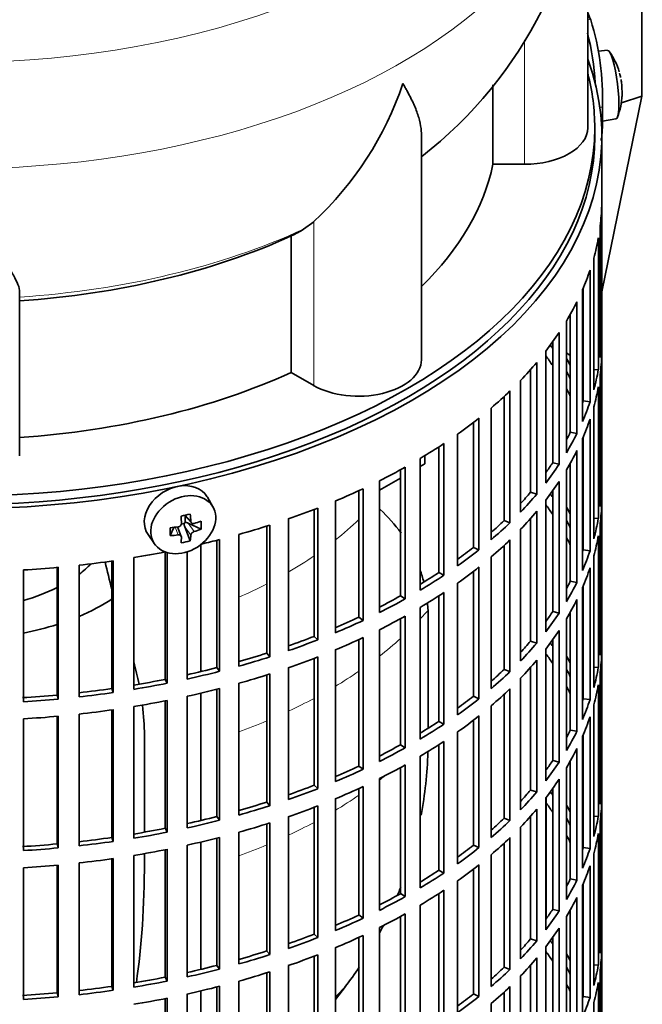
# Model space of a CAD drawing. Header units: millimetres. Extents: x 150 to 758, y -665 to 1216.
# Tile 4 of 14: x 669 to 758, y -555 to -415. Entities that reach past the tile are written whole.
import ezdxf

# ---------------------------------------------------------------- set-up
doc = ezdxf.new("R2010")
doc.units = ezdxf.units.MM
for name, color, linetype in [('M5X8_UNI7687', 7, 'Continuous'), ('VSI134_DIFFUSORE', 7, 'Continuous'), ('VSI134_FILTRO_A', 7, 'Continuous'), ('VSI134_GIUNTO_8×', 7, 'Continuous'), ('VSI134_SUPPORTO_', 7, 'Continuous'), ('VSI134_TERMINALE', 7, 'Continuous')]:
    doc.layers.add(name, color=color, linetype=linetype)

# ---------------------------------------------------------------- blocks, each defined once
blk = doc.blocks.new('SE4')
at = {"layer": 'M5X8_UNI7687', "color": 7, "linetype": 'Continuous', "lineweight": 35}
for p, q in [((753.14, -419.1), (751.84, -419.23)), ((752.41, -429.18), (754.34, -428.89)), ((696.88, -484.21), (696.08, -482.82)), ((692.81, -485.4), (693.81, -486.48)), ((692.94, -485.54), (692.94, -486.39)), ((690.79, -488.3), (691.32, -487.12)), ((692.37, -488.4), (691.82, -487.06)), ((692.77, -486.58), (692.34, -486.67)), ((693.64, -489.04), (692.87, -487.03)), ((695.18, -487.38), (693.34, -486.52)), ((687.63, -488.15), (688.54, -489.46))]:
    blk.add_line(p, q, dxfattribs=at)
at = {"layer": 'M5X8_UNI7687', "color": 4, "linetype": 'Continuous', "lineweight": 9}
for p, q in [((692.91, -485.38), (693.72, -486.26)), ((691.92, -488.2), (691.47, -487.1)), ((693.72, -488.23), (692.87, -487.03)), ((693.34, -486.52), (694.19, -487.72))]:
    blk.add_line(p, q, dxfattribs=at)
at = {"layer": 'M5X8_UNI7687', "color": 7, "linetype": 'Continuous', "lineweight": 35}
for centre, radius, start, end in [((745.23, -425.04), 10, 16.6957, 35.0127), ((745.23, -425.04), 10, 12.0166, 13.5278), ((1121.33, -368.49), 370.34, 188.5064, 188.6141), ((745.23, -425.04), 10, 338.98, 357.2751), ((691.86, -486.52), 0.528, 276.4555, 357.8986)]:
    blk.add_arc(centre, radius, start, end, dxfattribs=at)
for centre, major_axis, ratio, start_param, end_param in [((753.74, -424), (0.6, -4.89), 0.169759, 0.004788, 3.136805), ((745.21, -424.95), (-9.78, -2.08), 0.810411, 3.163117, 3.206609), ((745.24, -425.17), (-9.94, -1.06), 0.589949, 3.053564, 3.168123), ((746.75, -423.05), (7.36, -5.62), 0.747167, 0.443437, 0.593129), ((691.79, -485.37), (4.23, 2.67), 0.767256, 0, 3.174849), ((691.79, -485.37), (4.23, 2.67), 0.767256, 6.249929, 6.283185), ((690.42, -485.71), (9.07, 1.85), 0.019763, -1.362564, -1.212872), ((689.82, -481.99), (1.53, -9.88), 0.211325, 1.060011, 1.174571), ((689.53, -482.05), (2.6, -9.66), 0.345066, 1.029371, 1.14393), ((689.67, -482.14), (9.99, 0.35), 0.508283, 4.80694, 4.9215), ((693.18, -486.7), (-0.426, -0.263), 0.771805, 4.793187, 5.319985), ((693.34, -486.94), (-0.389, 0.866), 0.498877, 0.936528, 1.454729), ((693.34, -486.94), (-0.787, 0.46), 0.398513, 4.948942, 5.467143), ((689.67, -482.14), (9.99, 0.35), 0.508283, -1.119427, -1.004868), ((687.55, -483.81), (5.99, -7.06), 0.675161, 0.597011, 0.746703), ((693.3, -482.6), (-1.49, -9.14), 0.222064, -1.011937, -0.862245), ((689.67, -481.89), (9.99, -0.39), 0.642024, 4.849519, 4.964078), ((689.82, -481.99), (1.53, -9.88), 0.211325, 0.703193, 0.817753), ((689.53, -482.05), (2.6, -9.66), 0.345066, 0.672553, 0.787113), ((689.67, -481.89), (9.99, -0.39), 0.642024, -1.076849, -0.96229), ((690.42, -480.71), (8.01, -4.64), 0.916989, 5.413008, 5.5627)]:
    blk.add_ellipse(centre, major_axis=major_axis, ratio=ratio, start_param=start_param, end_param=end_param, dxfattribs=at)
blk.add_ellipse((692.64, -486.73), major_axis=(-4.17, -2.63), ratio=0.767256, dxfattribs=at)
for points in [[(693.72, -486.26), (693.72, -486.27), (693.73, -486.3), (693.74, -486.34), (693.75, -486.38), (693.77, -486.41), (693.79, -486.44), (693.81, -486.47), (693.84, -486.5), (693.87, -486.53), (693.9, -486.55), (693.94, -486.56), (693.98, -486.57), (694.02, -486.58), (694.06, -486.58), (694.1, -486.58), (694.14, -486.57), (694.17, -486.57), (694.19, -486.56)], [(692.39, -488.51), (692.39, -488.5), (692.39, -488.47), (692.38, -488.44), (692.37, -488.4), (692.36, -488.37), (692.34, -488.34), (692.32, -488.31), (692.29, -488.29), (692.26, -488.26), (692.22, -488.24), (692.19, -488.23), (692.15, -488.21), (692.1, -488.2), (692.06, -488.2), (692.02, -488.19), (691.97, -488.2), (691.94, -488.2), (691.92, -488.2)], [(694.19, -487.72), (694.17, -487.73), (694.14, -487.74), (694.1, -487.76), (694.06, -487.78), (694.02, -487.8), (693.98, -487.83), (693.94, -487.86), (693.9, -487.89), (693.87, -487.93), (693.84, -487.96), (693.81, -488), (693.79, -488.04), (693.77, -488.08), (693.75, -488.11), (693.74, -488.15), (693.73, -488.19), (693.72, -488.21), (693.72, -488.23)]]:
    blk.add_open_spline(points, degree=3, dxfattribs=at)
at = {"layer": 'VSI134_DIFFUSORE', "color": 7, "linetype": 'Continuous', "lineweight": 35}
for p, q in [((750.32, -430.15), (750.32, -387.1)), ((736.8, -424.03), (736.8, -435.35)), ((726.6, -463.22), (726.6, -431.08)), ((736.8, -435.35), (741.32, -435.35)), ((711.24, -443.55), (709.81, -444.6)), ((708.03, -445.57), (708.03, -465.05)), ((669.32, -476.92), (669.32, -453.57)), ((708.03, -465.05), (711.24, -466.9))]:
    blk.add_line(p, q, dxfattribs=at)
at = {"layer": 'VSI134_DIFFUSORE', "color": 4, "linetype": 'Continuous', "lineweight": 9}
for p, q in [((741.32, -435.35), (741.32, -417.65)), ((711.24, -466.9), (711.24, -443.55))]:
    blk.add_line(p, q, dxfattribs=at)
at = {"layer": 'VSI134_DIFFUSORE', "color": 7, "linetype": 'Continuous', "lineweight": 35}
for centre, radius, start, end in [((689.05, -385.91), 61.24, 307.8986, 358.8862), ((678.73, -408.59), 47.73, 312.9143, 341.3628), ((701.9, -432.21), 14.7, 294.6434, 302.5491)]:
    blk.add_arc(centre, radius, start, end, dxfattribs=at)
at = {"layer": 'VSI134_DIFFUSORE', "color": 4, "linetype": 'Continuous', "lineweight": 9}
for centre, major_axis, start_param, end_param in [((660.32, -371.38), (85.67, 0), 2.814218, 6.283185), ((660.32, -384.14), (-89.83, 0), 0, 3.208792), ((660.32, -408.68), (79.5, 0), 4.82584, 5.384336)]:
    blk.add_ellipse(centre, major_axis=major_axis, ratio=0.57735, start_param=start_param, end_param=end_param, dxfattribs=at)
at = {"layer": 'VSI134_DIFFUSORE', "color": 7, "linetype": 'Continuous', "lineweight": 35}
for centre, major_axis, start_param, end_param in [((741.32, -430.15), (-9, 0), 1.570796, 3.141593), ((660.32, -430.15), (77, 0), 5.749077, 6.166034), ((660.32, -410.68), (77, 0), 4.82954, 5.380636), ((717.6, -463.22), (-9, 0), 0.785398, 3.141593), ((660.32, -430.15), (77, 0), 4.82954, 5.380636)]:
    blk.add_ellipse(centre, major_axis=major_axis, ratio=0.57735, start_param=start_param, end_param=end_param, dxfattribs=at)
for points, knots in [([(726.6, -431.09), (726.6, -430.94), (726.59, -430.78), (726.55, -430.12), (726.46, -429.61), (726.19, -428.55), (726.01, -428), (725.56, -426.87), (725.29, -426.29), (724.83, -425.4), (724.67, -425.09), (724.42, -424.63), (724.33, -424.48), (724.15, -424.16), (724.06, -424), (723.96, -423.85)], [0.4604904, 0.4604904, 0.4604904, 0.4604904, 0.5, 0.5, 0.625, 0.625, 0.75, 0.75, 0.875, 0.875, 0.9375, 0.9375, 0.96875, 0.96875, 1, 1, 1, 1]), ([(669.32, -453.57), (669.32, -453.25), (669.23, -452.89), (668.92, -452.09), (668.7, -451.65), (668.29, -450.93), (668.14, -450.68), (667.82, -450.17), (667.64, -449.9), (667.1, -449.08), (666.71, -448.5), (665.86, -447.28), (665.41, -446.64), (664.46, -445.29), (663.97, -444.58), (662.96, -443.1), (662.44, -442.33), (661.65, -441.14), (661.39, -440.74), (660.99, -440.12), (660.86, -439.91), (660.59, -439.49), (660.46, -439.28), (660.32, -439.07)], [0, 0, 0, 0, 0.125, 0.125, 0.25, 0.25, 0.3125, 0.3125, 0.375, 0.375, 0.5, 0.5, 0.625, 0.625, 0.75, 0.75, 0.875, 0.875, 0.9375, 0.9375, 0.96875, 0.96875, 1, 1, 1, 1])]:
    blk.add_open_spline(points, degree=3, knots=knots, dxfattribs=at)
at = {"layer": 'VSI134_FILTRO_A', "color": 7, "linetype": 'Continuous', "lineweight": 35}
for p, q in [((752.32, -595.49), (752.32, -431.38)), ((752.31, -441.23), (752.31, -460.01)), ((752.09, -444.12), (752.09, -462.9)), ((751.83, -445.86), (751.83, -464.64)), ((751.18, -448.72), (751.18, -467.5)), ((750.65, -450.44), (750.65, -469.22)), ((749.57, -453.26), (749.57, -472.04)), ((749.67, -453.02), (749.67, -469.1)), ((748.78, -454.95), (748.78, -473.73)), ((747.83, -456.76), (747.83, -473.56)), ((747.28, -457.7), (747.28, -476.48)), ((746.25, -459.35), (746.25, -478.12)), ((752.09, -460.01), (752.31, -460.01)), ((745.32, -460.68), (745.32, -477.9)), ((744.33, -462.01), (744.33, -480.79)), ((752.31, -462.46), (752.31, -481.24)), ((742.17, -464.62), (742.17, -482.11)), ((743.05, -463.6), (743.05, -482.38)), ((751.18, -464.59), (751.83, -464.64)), ((752.09, -465.35), (752.09, -484.13)), ((740.74, -466.16), (740.74, -484.94)), ((751.83, -467.09), (751.83, -485.87)), ((738.39, -468.47), (738.39, -486.14)), ((739.23, -467.67), (739.23, -486.45)), ((736.54, -470.11), (736.54, -488.89)), ((749.67, -469.1), (750.65, -469.22)), ((751.18, -469.95), (751.18, -488.73)), ((734.81, -471.54), (734.81, -490.32)), ((750.65, -471.67), (750.65, -490.45)), ((734.01, -472.16), (734.01, -489.97)), ((731.76, -473.83), (731.76, -492.61)), ((747.83, -473.56), (748.78, -473.73)), ((749.57, -474.49), (749.57, -493.27)), ((749.67, -474.24), (749.67, -490.33)), ((729.08, -475.65), (729.08, -493.56)), ((729.82, -475.17), (729.82, -493.95)), ((726.44, -477.3), (726.44, -496.07)), ((748.78, -476.18), (748.78, -494.96)), ((724.3, -478.53), (724.3, -497.31)), ((745.32, -477.9), (746.25, -478.12)), ((747.83, -477.98), (747.83, -494.78)), ((723.62, -478.91), (723.62, -496.89)), ((747.28, -478.93), (747.28, -497.71)), ((720.61, -480.48), (720.61, -499.26)), ((746.25, -480.57), (746.25, -499.35)), ((752.09, -481.24), (752.31, -481.24)), ((717.68, -481.89), (717.68, -499.93)), ((718.29, -481.61), (718.29, -500.38)), ((742.17, -482.11), (743.05, -482.38)), ((745.32, -481.91), (745.32, -499.13)), ((714.33, -483.36), (714.33, -502.14)), ((744.33, -483.24), (744.33, -502.02)), ((752.31, -483.69), (752.31, -502.47)), ((711.31, -484.57), (711.31, -502.66)), ((711.85, -484.37), (711.85, -503.14)), ((743.05, -484.83), (743.05, -503.61)), ((704.54, -486.94), (704.54, -505.06)), ((705.01, -486.79), (705.01, -505.57)), ((707.63, -485.92), (707.63, -504.7)), ((738.39, -486.14), (739.23, -486.45)), ((742.17, -485.85), (742.17, -503.34)), ((751.18, -485.82), (751.83, -485.87)), ((752.09, -486.58), (752.09, -505.36)), ((700.57, -488.12), (700.57, -506.9)), ((740.74, -487.39), (740.74, -506.17)), ((751.83, -488.32), (751.83, -507.1)), ((697.44, -488.96), (697.44, -507.11)), ((697.83, -488.86), (697.83, -507.64)), ((738.39, -489.7), (738.39, -507.37)), ((739.23, -488.9), (739.23, -507.68)), ((690.06, -490.62), (690.06, -508.79)), ((690.36, -490.71), (690.36, -509.34)), ((693.21, -490.61), (693.21, -508.75)), ((734.01, -489.97), (734.81, -490.32)), ((736.54, -491.33), (736.54, -510.11)), ((749.67, -490.33), (750.65, -490.45)), ((751.18, -491.18), (751.18, -509.96)), ((677.79, -492.51), (677.79, -511.29)), ((682.45, -491.92), (682.45, -510.1)), ((682.67, -491.89), (682.67, -510.66)), ((685.59, -491.43), (685.59, -510.21)), ((669.85, -493.19), (669.85, -511.97)), ((674.68, -492.83), (674.68, -511.02)), ((674.81, -492.81), (674.81, -511.59)), ((729.08, -493.56), (729.82, -493.95)), ((734.01, -493.39), (734.01, -511.19)), ((734.81, -492.77), (734.81, -511.55)), ((750.65, -492.9), (750.65, -511.68)), ((731.76, -495.06), (731.76, -513.84)), ((747.83, -494.78), (748.78, -494.96)), ((749.67, -495.47), (749.67, -511.56)), ((723.62, -496.89), (724.3, -497.31)), ((729.08, -496.88), (729.08, -514.79)), ((729.82, -496.4), (729.82, -515.18)), ((749.57, -495.72), (749.57, -514.5)), ((748.78, -497.41), (748.78, -516.19)), ((724.3, -499.76), (724.3, -518.54)), ((726.44, -498.52), (726.44, -517.3)), ((745.32, -499.13), (746.25, -499.35)), ((747.83, -499.21), (747.83, -516.01)), ((717.68, -499.93), (718.29, -500.38)), ((723.62, -500.13), (723.62, -518.11)), ((747.28, -500.16), (747.28, -518.94)), ((720.61, -501.71), (720.61, -520.49)), ((746.25, -501.8), (746.25, -520.58)), ((752.09, -502.47), (752.31, -502.47)), ((711.31, -502.66), (711.85, -503.14)), ((717.68, -503.12), (717.68, -521.16)), ((718.29, -502.83), (718.29, -521.61)), ((742.17, -503.34), (743.05, -503.61)), ((745.32, -503.14), (745.32, -520.36)), ((704.54, -505.06), (705.01, -505.57)), ((714.33, -504.59), (714.33, -523.37)), ((744.33, -504.47), (744.33, -523.25)), ((752.31, -504.92), (752.31, -523.7)), ((711.31, -505.8), (711.31, -523.89)), ((711.85, -505.59), (711.85, -524.37)), ((743.05, -506.05), (743.05, -524.83)), ((697.44, -507.11), (697.83, -507.64)), ((704.54, -508.17), (704.54, -526.29)), ((705.01, -508.02), (705.01, -526.8)), ((707.63, -507.15), (707.63, -525.92)), ((738.39, -507.37), (739.23, -507.68)), ((742.17, -507.08), (742.17, -524.57)), ((751.18, -507.05), (751.83, -507.1)), ((752.09, -507.8), (752.09, -526.58)), ((690.06, -508.79), (690.36, -509.34)), ((700.57, -509.35), (700.57, -528.13)), ((740.74, -508.62), (740.74, -527.39)), ((751.83, -509.55), (751.83, -528.33)), ((682.45, -510.1), (682.67, -510.66)), ((697.44, -510.19), (697.44, -528.34)), ((697.83, -510.09), (697.83, -528.87)), ((738.39, -510.93), (738.39, -528.6)), ((739.23, -510.13), (739.23, -528.91)), ((674.68, -511.02), (674.81, -511.59)), ((690.06, -511.85), (690.06, -530.02)), ((690.36, -511.79), (690.36, -530.57)), ((693.21, -511.2), (693.21, -529.98)), ((734.01, -511.19), (734.81, -511.55)), ((749.67, -511.56), (750.65, -511.68)), ((677.79, -513.74), (677.79, -532.52)), ((682.45, -513.15), (682.45, -531.33)), ((682.67, -513.11), (682.67, -531.89)), ((685.59, -512.66), (685.59, -531.44)), ((736.54, -512.56), (736.54, -531.34)), ((751.18, -512.41), (751.18, -531.19)), ((669.85, -514.42), (669.85, -533.2)), ((674.68, -514.05), (674.68, -532.25)), ((674.81, -514.04), (674.81, -532.82)), ((729.08, -514.79), (729.82, -515.18)), ((734.01, -514.62), (734.01, -532.42)), ((734.81, -514), (734.81, -532.78)), ((750.65, -514.13), (750.65, -532.91)), ((731.76, -516.29), (731.76, -535.07)), ((747.83, -516.01), (748.78, -516.19)), ((729.82, -517.63), (729.82, -536.4)), ((749.57, -516.95), (749.57, -535.73)), ((749.67, -516.7), (749.67, -532.78)), ((723.62, -518.11), (724.3, -518.54)), ((729.08, -518.11), (729.08, -536.01)), ((748.78, -518.64), (748.78, -537.42)), ((726.44, -519.75), (726.44, -538.53)), ((745.32, -520.36), (746.25, -520.58)), ((747.83, -520.44), (747.83, -537.24)), ((717.68, -521.16), (718.29, -521.61)), ((723.62, -521.36), (723.62, -539.34)), ((724.3, -520.99), (724.3, -539.77)), ((747.28, -521.39), (747.28, -540.17)), ((720.61, -522.94), (720.61, -541.72)), ((746.25, -523.03), (746.25, -541.81)), ((711.31, -523.89), (711.85, -524.37)), ((717.68, -524.35), (717.68, -542.38)), ((718.29, -524.06), (718.29, -542.84)), ((742.17, -524.57), (743.05, -524.83)), ((745.32, -524.37), (745.32, -541.59)), ((752.09, -523.69), (752.31, -523.7)), ((704.54, -526.29), (705.01, -526.8)), ((714.33, -525.82), (714.33, -544.6)), ((744.33, -525.7), (744.33, -544.48)), ((752.31, -526.15), (752.31, -544.93)), ((711.31, -527.03), (711.31, -545.12)), ((711.85, -526.82), (711.85, -545.6)), ((743.05, -527.28), (743.05, -546.06)), ((697.44, -528.34), (697.83, -528.87)), ((705.01, -529.25), (705.01, -548.03)), ((707.63, -528.37), (707.63, -547.15)), ((738.39, -528.6), (739.23, -528.91)), ((742.17, -528.31), (742.17, -545.8)), ((751.18, -528.28), (751.83, -528.33)), ((752.09, -529.03), (752.09, -547.81)), ((690.06, -530.02), (690.36, -530.57)), ((700.57, -530.58), (700.57, -549.36)), ((704.54, -529.4), (704.54, -547.52)), ((740.74, -529.84), (740.74, -548.62)), ((682.45, -531.33), (682.67, -531.89)), ((697.44, -531.42), (697.44, -549.57)), ((697.83, -531.32), (697.83, -550.1)), ((739.23, -531.36), (739.23, -550.14)), ((751.83, -530.77), (751.83, -549.55)), ((674.68, -532.25), (674.81, -532.82)), ((690.06, -533.08), (690.06, -551.25)), ((690.36, -533.02), (690.36, -551.8)), ((693.21, -532.42), (693.21, -551.2)), ((734.01, -532.42), (734.81, -532.78)), ((738.39, -532.15), (738.39, -549.83)), ((749.67, -532.78), (750.65, -532.91)), ((682.45, -534.37), (682.45, -552.56)), ((682.67, -534.34), (682.67, -553.12)), ((685.59, -533.89), (685.59, -552.67)), ((736.54, -533.79), (736.54, -552.57)), ((751.18, -533.64), (751.18, -552.42)), ((669.85, -535.65), (669.85, -554.43)), ((674.68, -535.28), (674.68, -553.48)), ((674.81, -535.27), (674.81, -554.05)), ((677.79, -534.97), (677.79, -553.75)), ((729.08, -536.01), (729.82, -536.4)), ((734.01, -535.85), (734.01, -553.65)), ((734.81, -535.22), (734.81, -554)), ((750.65, -535.36), (750.65, -554.14)), ((731.76, -537.51), (731.76, -556.29)), ((747.83, -537.24), (748.78, -537.42)), ((729.82, -538.85), (729.82, -557.63)), ((749.57, -538.18), (749.57, -556.96)), ((749.67, -537.93), (749.67, -554.01)), ((723.62, -539.34), (724.3, -539.77)), ((729.08, -539.34), (729.08, -557.24)), ((748.78, -539.87), (748.78, -558.64)), ((726.44, -540.98), (726.44, -559.76)), ((745.32, -541.59), (746.25, -541.81)), ((747.83, -541.67), (747.83, -558.47)), ((717.68, -542.38), (718.29, -542.84)), ((723.62, -542.59), (723.62, -560.57)), ((724.3, -542.22), (724.3, -561)), ((747.28, -542.62), (747.28, -561.4)), ((720.61, -544.17), (720.61, -562.95)), ((746.25, -544.26), (746.25, -563.04)), ((711.31, -545.12), (711.85, -545.6)), ((717.68, -545.58), (717.68, -563.61)), ((718.29, -545.29), (718.29, -564.07)), ((742.17, -545.8), (743.05, -546.06)), ((745.32, -545.6), (745.32, -562.82)), ((752.09, -544.92), (752.31, -544.93)), ((714.33, -547.05), (714.33, -565.83)), ((744.33, -546.93), (744.33, -565.71)), ((752.31, -547.38), (752.31, -566.16)), ((704.54, -547.52), (705.01, -548.03)), ((711.31, -548.26), (711.31, -566.34)), ((711.85, -548.05), (711.85, -566.83)), ((743.05, -548.51), (743.05, -567.29)), ((697.44, -549.57), (697.83, -550.1)), ((707.63, -549.6), (707.63, -568.38)), ((738.39, -549.83), (739.23, -550.14)), ((742.17, -549.54), (742.17, -567.03)), ((751.18, -549.5), (751.83, -549.55)), ((752.09, -550.26), (752.09, -569.04)), ((690.06, -551.25), (690.36, -551.8)), ((704.54, -550.62), (704.54, -568.74)), ((705.01, -550.48), (705.01, -569.26)), ((740.74, -551.07), (740.74, -569.85)), ((682.45, -552.56), (682.67, -553.12)), ((697.44, -552.65), (697.44, -570.79)), ((697.83, -552.55), (697.83, -571.33)), ((700.57, -551.81), (700.57, -570.59)), ((739.23, -552.59), (739.23, -571.37)), ((751.83, -552), (751.83, -570.78)), ((674.68, -553.48), (674.81, -554.05)), ((690.06, -554.31), (690.06, -572.48)), ((690.36, -554.25), (690.36, -573.03)), ((693.21, -553.65), (693.21, -572.43)), ((734.01, -553.65), (734.81, -554)), ((738.39, -553.38), (738.39, -571.06)), ((749.67, -554.01), (750.65, -554.14)), ((736.54, -555.02), (736.54, -573.8)), ((751.18, -554.87), (751.18, -573.65))]:
    blk.add_line(p, q, dxfattribs=at)
for centre, major_axis, start_param, end_param in [((660.32, -431.38), (-92, 0), -0.208894, 3.350487), ((660.32, -431.38), (-91, 0), 0, 3.141593), ((660.32, -440.36), (92, 0), 6.212375, 6.266729), ((660.32, -440.36), (92, 0), -0.158077, -0.103722), ((660.32, -440.36), (92, 0), -0.245343, -0.190989), ((660.32, -440.36), (92, 0), -0.33261, -0.278255), ((660.32, -440.36), (92, 0), -0.419876, -0.365522), ((660.32, -459.14), (92, 0), 6.212375, 6.266729), ((660.32, -480.37), (91, 0), 0.365223, 0.374965), ((660.32, -482.82), (91, 0), 0.365223, 0.394539), ((660.32, -480.37), (92, 0), 0.313806, 0.33261), ((660.32, -461.59), (92, 0), 6.212375, 6.266729), ((660.32, -440.36), (92, 0), -0.507143, -0.452788), ((660.32, -459.14), (92, 0), -0.158077, -0.103722), ((660.32, -480.37), (91, 0), 0.277957, 0.299174), ((660.32, -482.82), (91, 0), 0.277957, 0.299174), ((660.32, -480.37), (92, 0), 0.240575, 0.245343), ((660.32, -461.59), (92, 0), -0.158077, -0.103722), ((660.32, -440.36), (92, 0), -0.594409, -0.540055), ((660.32, -459.14), (91, 0), -0.196715, -0.19069), ((660.32, -459.14), (92, 0), -0.245343, -0.190989), ((660.32, -440.36), (92, 0), -0.681676, -0.627321), ((660.32, -461.59), (92, 0), -0.245343, -0.190989), ((660.32, -459.14), (91, 0), -0.299174, -0.277957), ((660.32, -459.14), (92, 0), -0.33261, -0.278255), ((660.32, -440.36), (92, 0), -0.768942, -0.714588), ((660.32, -461.59), (92, 0), -0.33261, -0.278255), ((660.32, -440.36), (92, 0), -0.856209, -0.801854), ((660.32, -459.14), (91, 0), -0.394539, -0.365223), ((660.32, -459.14), (92, 0), -0.419876, -0.365522), ((660.32, -461.59), (92, 0), -0.419876, -0.365522), ((660.32, -480.37), (92, 0), 6.212375, 6.266729), ((660.32, -440.36), (92, 0), -0.943475, -0.889121), ((660.32, -459.14), (91, 0), -0.486998, -0.45249), ((660.32, -459.14), (92, 0), -0.507143, -0.452788), ((660.32, -501.6), (91, 0), 0.365223, 0.374965), ((660.32, -504.05), (91, 0), 0.365223, 0.394539), ((660.32, -501.6), (92, 0), 0.313806, 0.33261), ((660.32, -482.82), (92, 0), 6.212375, 6.266729), ((660.32, -440.36), (92, 0), -1.030742, -0.976387), ((660.32, -461.59), (92, 0), -0.507143, -0.452788), ((660.32, -440.36), (92, 0), -1.118008, -1.063654), ((660.32, -459.14), (91, 0), -0.577951, -0.539756), ((660.32, -459.14), (92, 0), -0.594409, -0.540055), ((660.32, -501.6), (91, 0), 0.277957, 0.299174), ((660.32, -480.37), (92, 0), -0.158077, -0.103722), ((660.32, -482.82), (92, 0), -0.158077, -0.103722), ((660.32, -440.36), (92, 0), -1.181149, -1.15092), ((660.32, -461.59), (92, 0), -0.594409, -0.540055), ((660.32, -504.05), (91, 0), 0.277957, 0.299174), ((660.32, -501.6), (92, 0), 0.240575, 0.245343), ((660.32, -440.36), (92, 0), -1.292541, -1.241644), ((660.32, -459.14), (91, 0), -0.668018, -0.627022), ((660.32, -459.14), (92, 0), -0.681676, -0.627321), ((660.32, -480.37), (91, 0), -0.196715, -0.19069), ((660.32, -480.37), (92, 0), -0.245343, -0.190989), ((660.32, -440.36), (92, 0), -1.379807, -1.325453), ((660.32, -440.36), (92, 0), -1.467074, -1.412719), ((660.32, -459.14), (91, 0), -0.757518, -0.714289), ((660.32, -459.14), (92, 0), -0.768942, -0.714588), ((660.32, -461.59), (92, 0), -0.681676, -0.627321), ((660.32, -482.82), (92, 0), -0.245343, -0.190989), ((660.32, -480.37), (91, 0), -0.299174, -0.277957), ((660.32, -480.37), (92, 0), -0.33261, -0.278255), ((660.32, -459.14), (91, 0), -0.846635, -0.801555), ((660.32, -461.59), (92, 0), -0.768942, -0.714588), ((660.32, -459.14), (92, 0), -0.856209, -0.801854), ((660.32, -482.82), (92, 0), -0.33261, -0.278255), ((660.32, -461.59), (92, 0), -0.856209, -0.801854), ((660.32, -480.37), (91, 0), -0.394539, -0.365223), ((660.32, -480.37), (92, 0), -0.419876, -0.365522), ((660.32, -459.14), (91, 0), -0.935485, -0.888822), ((660.32, -459.14), (92, 0), -0.943475, -0.889121), ((660.32, -482.82), (92, 0), -0.419876, -0.365522), ((660.32, -501.6), (92, 0), 6.212375, 6.266729), ((660.32, -459.14), (91, 0), -1.024141, -0.976088), ((660.32, -459.14), (92, 0), -1.030742, -0.976387), ((660.32, -461.59), (92, 0), -0.943475, -0.889121), ((660.32, -480.37), (91, 0), -0.486998, -0.45249), ((660.32, -480.37), (92, 0), -0.507143, -0.452788), ((660.32, -522.83), (91, 0), 0.365223, 0.374965), ((660.32, -459.14), (91, 0), -1.112655, -1.063355), ((660.32, -525.28), (91, 0), 0.365223, 0.392699), ((660.32, -504.05), (92, 0), 6.212375, 6.266729), ((660.32, -459.14), (92, 0), -1.118008, -1.063654), ((660.32, -461.59), (92, 0), -1.030742, -0.976387), ((660.32, -482.82), (92, 0), -0.507143, -0.452788), ((660.32, -522.83), (92, 0), 0.313806, 0.33261), ((660.32, -459.14), (91, 0), -1.201065, -1.150621), ((660.32, -459.14), (92, 0), -1.205275, -1.15092), ((660.32, -461.59), (92, 0), -1.118008, -1.063654), ((660.32, -480.37), (91, 0), -0.577951, -0.539756), ((660.32, -480.37), (92, 0), -0.594409, -0.540055), ((660.32, -522.83), (91, 0), 0.277957, 0.299174), ((660.32, -501.6), (92, 0), -0.158077, -0.103722), ((660.32, -459.14), (91, 0), -1.2894, -1.237888), ((660.32, -459.14), (92, 0), -1.292541, -1.238186), ((660.32, -504.05), (92, 0), -0.158077, -0.103722), ((660.32, -459.14), (91, 0), -1.377682, -1.325154), ((660.32, -459.14), (92, 0), -1.379807, -1.325453), ((660.32, -461.59), (92, 0), -1.205275, -1.15092), ((660.32, -482.82), (92, 0), -0.594409, -0.540055), ((660.32, -525.28), (91, 0), 0.277957, 0.299174), ((660.32, -522.83), (92, 0), 0.240575, 0.245343), ((660.32, -459.14), (91, 0), -1.467373, -1.412421), ((660.32, -459.14), (92, 0), -1.467074, -1.412719), ((660.32, -461.59), (92, 0), -1.292541, -1.238186), ((660.32, -480.37), (91, 0), -0.668018, -0.627022), ((660.32, -480.37), (92, 0), -0.681676, -0.627321), ((660.32, -501.6), (91, 0), -0.196715, -0.19069), ((660.32, -501.6), (92, 0), -0.245343, -0.190989), ((660.32, -461.59), (92, 0), -1.379807, -1.325453), ((660.32, -461.59), (92, 0), -1.467074, -1.412719), ((660.32, -480.37), (91, 0), -0.757518, -0.714289), ((660.32, -480.37), (92, 0), -0.768942, -0.714588), ((660.32, -482.82), (92, 0), -0.681676, -0.627321), ((660.32, -504.05), (92, 0), -0.245343, -0.190989), ((660.32, -501.6), (91, 0), -0.299174, -0.277957), ((660.32, -501.6), (92, 0), -0.33261, -0.278255), ((660.32, -482.82), (92, 0), -0.768942, -0.714588), ((660.32, -480.37), (91, 0), -0.846635, -0.801555), ((660.32, -480.37), (92, 0), -0.856209, -0.801854), ((660.32, -504.05), (92, 0), -0.33261, -0.278255), ((660.32, -501.6), (92, 0), -0.419876, -0.365522), ((660.32, -501.6), (91, 0), -0.392699, -0.365223), ((660.32, -480.37), (91, 0), -0.935485, -0.888822), ((660.32, -480.37), (92, 0), -0.943475, -0.889121), ((660.32, -482.82), (92, 0), -0.856209, -0.801854), ((660.32, -504.05), (92, 0), -0.419876, -0.365522), ((660.32, -480.37), (91, 0), -1.024141, -0.976088), ((660.32, -480.37), (92, 0), -1.030742, -0.976387), ((660.32, -482.82), (92, 0), -0.943475, -0.889121), ((660.32, -501.6), (91, 0), -0.486998, -0.45249), ((660.32, -501.6), (92, 0), -0.507143, -0.452788), ((660.32, -544.05), (91, 0), 0.365223, 0.374965), ((660.32, -522.83), (92, 0), 6.212375, 6.266729), ((660.32, -480.37), (91, 0), -1.112655, -1.063355), ((660.32, -546.5), (91, 0), 0.365223, 0.394539), ((660.32, -525.28), (92, 0), 6.212375, 6.266729), ((660.32, -480.37), (92, 0), -1.118008, -1.063654), ((660.32, -482.82), (92, 0), -1.030742, -0.976387), ((660.32, -504.05), (92, 0), -0.507143, -0.452788), ((660.32, -544.05), (92, 0), 0.313806, 0.33261), ((660.32, -480.37), (91, 0), -1.201065, -1.150621), ((660.32, -480.37), (92, 0), -1.205275, -1.15092), ((660.32, -482.82), (92, 0), -1.118008, -1.063654), ((660.32, -501.6), (91, 0), -0.577951, -0.539756), ((660.32, -501.6), (92, 0), -0.594409, -0.540055), ((660.32, -544.05), (91, 0), 0.277957, 0.299174), ((660.32, -522.83), (92, 0), -0.158077, -0.103722), ((660.32, -480.37), (91, 0), -1.2894, -1.237888), ((660.32, -480.37), (92, 0), -1.292541, -1.238186), ((660.32, -480.37), (91, 0), -1.377682, -1.325154), ((660.32, -480.37), (92, 0), -1.379807, -1.325453), ((660.32, -482.82), (92, 0), -1.205275, -1.15092), ((660.32, -504.05), (92, 0), -0.594409, -0.540055), ((660.32, -546.5), (91, 0), 0.277957, 0.299174), ((660.32, -544.05), (92, 0), 0.240575, 0.245343), ((660.32, -525.28), (92, 0), -0.158077, -0.103722), ((660.32, -480.37), (91, 0), -1.467373, -1.412421), ((660.32, -480.37), (92, 0), -1.467074, -1.412719), ((660.32, -482.82), (92, 0), -1.292541, -1.238186), ((660.32, -501.6), (91, 0), -0.668018, -0.627022), ((660.32, -501.6), (92, 0), -0.681676, -0.627321), ((660.32, -522.83), (91, 0), -0.196715, -0.19069), ((660.32, -522.83), (92, 0), -0.245343, -0.190989), ((660.32, -482.82), (92, 0), -1.379807, -1.325453), ((660.32, -482.82), (92, 0), -1.467074, -1.412719), ((660.32, -501.6), (91, 0), -0.757518, -0.714289), ((660.32, -504.05), (92, 0), -0.681676, -0.627321), ((660.32, -525.28), (92, 0), -0.245343, -0.190989), ((660.32, -501.6), (92, 0), -0.768942, -0.714588), ((660.32, -522.83), (91, 0), -0.299174, -0.277957), ((660.32, -522.83), (92, 0), -0.33261, -0.278255), ((660.32, -504.05), (92, 0), -0.768942, -0.714588), ((660.32, -501.6), (91, 0), -0.846635, -0.801555), ((660.32, -501.6), (92, 0), -0.856209, -0.801854), ((660.32, -525.28), (92, 0), -0.33261, -0.278255), ((660.32, -522.83), (91, 0), -0.394539, -0.365223), ((660.32, -522.83), (92, 0), -0.419876, -0.365522), ((660.32, -501.6), (91, 0), -0.935485, -0.888822), ((660.32, -501.6), (92, 0), -0.943475, -0.889121), ((660.32, -504.05), (92, 0), -0.856209, -0.801854), ((660.32, -525.28), (92, 0), -0.419876, -0.365522), ((660.32, -501.6), (91, 0), -1.024141, -0.976088), ((660.32, -501.6), (92, 0), -1.030742, -0.976387), ((660.32, -504.05), (92, 0), -0.943475, -0.889121), ((660.32, -522.83), (91, 0), -0.486998, -0.45249), ((660.32, -522.83), (92, 0), -0.507143, -0.452788), ((660.32, -565.28), (91, 0), 0.365223, 0.374965), ((660.32, -544.05), (92, 0), 6.212375, 6.266729), ((660.32, -546.5), (92, 0), 6.212375, 6.266729), ((660.32, -501.6), (91, 0), -1.112655, -1.063355), ((660.32, -501.6), (92, 0), -1.118008, -1.063654), ((660.32, -504.05), (92, 0), -1.030742, -0.976387), ((660.32, -525.28), (92, 0), -0.507143, -0.452788), ((660.32, -567.73), (91, 0), 0.365223, 0.394539), ((660.32, -565.28), (92, 0), 0.313806, 0.33261), ((660.32, -501.6), (91, 0), -1.201065, -1.150621), ((660.32, -501.6), (92, 0), -1.205275, -1.15092), ((660.32, -522.83), (91, 0), -0.577951, -0.539756), ((660.32, -522.83), (92, 0), -0.594409, -0.540055), ((660.32, -565.28), (91, 0), 0.277957, 0.299174), ((660.32, -544.05), (92, 0), -0.158077, -0.103722), ((660.32, -501.6), (91, 0), -1.2894, -1.237888), ((660.32, -504.05), (92, 0), -1.118008, -1.063654), ((660.32, -501.6), (91, 0), -1.377682, -1.325154), ((660.32, -501.6), (92, 0), -1.292541, -1.238186), ((660.32, -504.05), (92, 0), -1.205275, -1.15092), ((660.32, -525.28), (92, 0), -0.594409, -0.540055), ((660.32, -567.73), (91, 0), 0.277957, 0.299174), ((660.32, -565.28), (92, 0), 0.240575, 0.245343), ((660.32, -546.5), (92, 0), -0.158077, -0.103722), ((660.32, -501.6), (91, 0), -1.467373, -1.412421), ((660.32, -501.6), (92, 0), -1.467074, -1.412719), ((660.32, -501.6), (92, 0), -1.379807, -1.325453), ((660.32, -504.05), (92, 0), -1.292541, -1.238186), ((660.32, -522.83), (91, 0), -0.668018, -0.627022), ((660.32, -522.83), (92, 0), -0.681676, -0.627321), ((660.32, -544.05), (91, 0), -0.196715, -0.19069), ((660.32, -544.05), (92, 0), -0.245343, -0.190989)]:
    blk.add_ellipse(centre, major_axis=major_axis, ratio=0.57735, start_param=start_param, end_param=end_param, dxfattribs=at)
at = {"layer": 'VSI134_GIUNTO_8×', "color": 7, "linetype": 'Continuous', "lineweight": 35}
for major_axis, start_param, end_param in [((-22, 0), -3.795301, -3.653859), ((-22, 0), 2.018583, 2.281496), ((-29.5, 0), -4.078836, -3.864106), ((-29.5, 0), -4.383604, -4.2043)]:
    blk.add_ellipse((660.32, -486.08), major_axis=major_axis, ratio=0.57735, start_param=start_param, end_param=end_param, dxfattribs=at)
at = {"layer": 'VSI134_SUPPORTO_', "color": 7, "linetype": 'Continuous', "lineweight": 35}
for p, q in [((751.32, -431.38), (751.32, -430.15)), ((727.08, -478.08), (727.08, -476.91)), ((727.08, -478.08), (726.44, -478.45)), ((723.62, -480.08), (720.61, -481.81)), ((695.15, -489.59), (695.15, -507.68)), ((727.55, -515.78), (727.55, -498.94)), ((695.15, -510.75), (695.15, -528.91)), ((687.11, -530.58), (687.11, -516.71)), ((744.4, -525.62), (744.4, -542.93)), ((695.15, -531.98), (695.15, -550.14)), ((687.11, -534.76), (687.11, -533.63)), ((714.33, -554.43), (715.76, -552.59)), ((695.15, -553.21), (695.15, -571.37))]:
    blk.add_line(p, q, dxfattribs=at)
for centre, radius, start, end in [((706.68, -500.07), 20.9, 35.5148, 47.7987), ((706.68, -500.07), 20.9, 14.2623, 19.3031), ((706.68, -500.07), 20.9, 3.1007, 5.9542), ((669.34, -517.46), 58.21, 349.4038, 358.3179), ((669.34, -517.46), 58.21, 337.6143, 338.8982), ((669.34, -517.46), 58.21, 331.7684, 333.0367), ((669.34, -517.46), 58.21, 322.877, 326.2091)]:
    blk.add_arc(centre, radius, start, end, dxfattribs=at)
for centre, major_axis, ratio, start_param, end_param in [((660.32, -430.15), (91, 0), 0.57735, 2.993207, 6.283185), ((660.32, -430.15), (91, 0), 0.57735, 0, 0.148386), ((692.47, -490.92), (-8.14, 34.04), 0.31246, 1.529366, 1.643573), ((681.37, -508.71), (3.49, -14.59), 0.31246, 1.44286, 1.661698), ((681.37, -508.71), (3.49, -14.59), 0.31246, 0.917533, 1.237075), ((652.67, -486.75), (20.93, -87.53), 0.31246, 0.65805, 0.917533)]:
    blk.add_ellipse(centre, major_axis=major_axis, ratio=ratio, start_param=start_param, end_param=end_param, dxfattribs=at)
at = {"layer": 'VSI134_SUPPORTO_', "color": 4, "linetype": 'Continuous', "lineweight": 9}
for centre, major_axis, start_param, end_param in [((660.32, -466.44), (66.6, 0), -0.625209, -0.533057), ((660.32, -466.44), (66.6, 0), -0.780897, -0.698932), ((660.32, -466.44), (66.6, 0), -0.921885, -0.844673), ((660.32, -479.74), (75, 0), -0.491682, -0.459415), ((660.32, -479.74), (75, 0), -0.63707, -0.566131), ((660.32, -479.74), (75, 0), -0.766956, -0.70007), ((660.32, -479.74), (75, 0), -0.888301, -0.823319), ((660.32, -479.74), (75, 0), -1.004352, -0.94022), ((660.32, -497.42), (75, 0), -0.63707, -0.618187), ((660.32, -497.42), (75, 0), -0.766956, -0.70007), ((660.32, -497.42), (75, 0), -0.888301, -0.823319), ((660.32, -497.42), (75, 0), -1.004352, -0.94022), ((660.32, -536.21), (62.27, 0), -0.521266, -0.473078)]:
    blk.add_ellipse(centre, major_axis=major_axis, ratio=0.57735, start_param=start_param, end_param=end_param, dxfattribs=at)
at = {"layer": 'VSI134_TERMINALE', "color": 7, "linetype": 'Continuous', "lineweight": 35}
for p, q in [((758.04, -398.06), (758.04, -425.62)), ((752.32, -453.54), (758.04, -425.62)), ((755.11, -426.59), (758.04, -425.62)), ((752.42, -427.19), (752.42, -428.83)), ((747.83, -462.63), (747.28, -462.24)), ((749.57, -463.89), (749.67, -463.85))]:
    blk.add_line(p, q, dxfattribs=at)
at = {"layer": 'VSI134_TERMINALE', "color": 4, "linetype": 'Continuous', "lineweight": 9}
for p, q in [((750.32, -414.77), (750.74, -414.73)), ((752.04, -427.22), (752.42, -427.19)), ((752.42, -428.83), (752.22, -428.84))]:
    blk.add_line(p, q, dxfattribs=at)
at = {"layer": 'VSI134_TERMINALE', "color": 7, "linetype": 'Continuous', "lineweight": 35}
for centre, radius, start, end in [((713.81, -426.06), 38.63, 358.3189, 17.0497), ((714.56, -425.92), 36.9, 3.3361, 14.5372)]:
    blk.add_arc(centre, radius, start, end, dxfattribs=at)
blk.add_ellipse((660.32, -427.3), major_axis=(93, 0), ratio=0.57735, start_param=0.236132, end_param=0.254688, dxfattribs=at)
blk.add_open_spline([(752.42, -428.83), (752.42, -429.31), (752.42, -429.76), (752.39, -430.36), (752.38, -430.56), (752.36, -430.92), (752.34, -431.09), (752.3, -431.52), (752.26, -431.75), (752.22, -431.94)], degree=3, knots=[0, 0, 0, 0, 0.125, 0.125, 0.1875, 0.1875, 0.25, 0.25, 0.3554621, 0.3554621, 0.3554621, 0.3554621], dxfattribs=at)

msp = doc.modelspace()

# ---------------------------------------------------------------- block references
msp.add_blockref('SE4', (0, 0))

doc.saveas('drawing.dxf')
